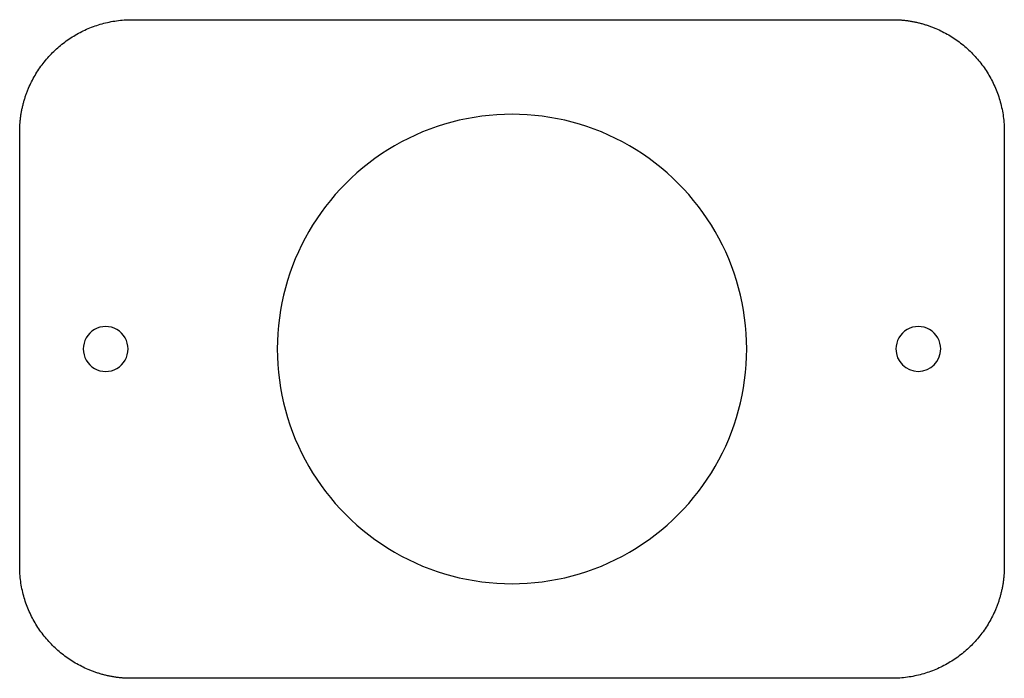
# Model space of a CAD drawing. Extents: x 69.9 to 140.2, y 120.2 to 167.2.
import ezdxf

# ---------------------------------------------------------------- set-up
doc = ezdxf.new("R2010")
doc.units = 0
doc.layers.get('0').update_dxf_attribs({"linetype": 'CONTINUOUS'})

msp = doc.modelspace()

# ---------------------------------------------------------------- linework, layer by layer
at = {"color": 3}
for points in [[(77.896254, 167.195177), (132.169656, 167.195177)], [(69.896253, 128.19517), (69.896253, 159.195165)], [(69.896256, 159.198523), (69.896259, 159.201345)], [(69.896259, 159.201345), (69.896262, 159.204167)], [(69.896262, 159.204167), (69.896265, 159.20699)], [(140.169654, 159.195165), (140.169654, 128.19517)], [(140.169649, 128.188989), (140.169649, 128.186167)], [(140.169654, 128.194634), (140.169652, 128.191812)], [(132.169656, 120.195186), (77.896254, 120.195186)]]:
    msp.add_lwpolyline(points, dxfattribs=at)
at = {"color": 1}
msp.add_lwpolyline([(121.782959, 143.695181), (121.782956, 143.695181), (121.782959, 143.695181)], dxfattribs=at)
at = {"color": 3}
for points in [[(74.319779, 166.344361), (74.474067, 166.422114), (74.630878, 166.494842), (74.789888, 166.562406)], [(74.789888, 166.562406), (74.949691, 166.630281), (75.111714, 166.692934), (75.275623, 166.750225)], [(75.275623, 166.750225), (75.440554, 166.807855), (75.607387, 166.86001), (75.775769, 166.906605)], [(75.775769, 166.906605), (75.945441, 166.953566), (76.11668, 166.994855), (76.289109, 167.030359)], [(76.289109, 167.030359), (76.463138, 167.066229), (76.638381, 167.096201), (76.814426, 167.120275)], [(76.814426, 167.120275), (76.992429, 167.144546), (77.171256, 167.162891), (77.35051, 167.175111)], [(77.35051, 167.175111), (77.532114, 167.187529), (77.714159, 167.193737), (77.896139, 167.193737)], [(132.169656, 167.195177), (132.169699, 167.195149), (132.169744, 167.195177), (132.169789, 167.195177)], [(132.169789, 167.195177), (132.169834, 167.195177), (132.169879, 167.195177), (132.169924, 167.195177)], [(132.169924, 167.195177), (132.170012, 167.195177), (132.170102, 167.195177), (132.170193, 167.195177)], [(132.170193, 167.195177), (132.17037, 167.195177), (132.170475, 167.195177), (132.170757, 167.195177)], [(132.170757, 167.195177), (132.170935, 167.195177), (132.171039, 167.195177), (132.171321, 167.195177)], [(132.171321, 167.195177), (132.171499, 167.195177), (132.171604, 167.195177), (132.171886, 167.195177)], [(132.171886, 167.195177), (132.172168, 167.195177), (132.17245, 167.195177), (132.173015, 167.195177)], [(132.173015, 167.195177), (132.173297, 167.195177), (132.173579, 167.195177), (132.174144, 167.195177)], [(132.174144, 167.195177), (132.17499, 167.195177), (132.175555, 167.195177), (132.176401, 167.195177)], [(132.176401, 167.195177), (132.177248, 167.195177), (132.177813, 167.195177), (132.178659, 167.195177)], [(132.178659, 167.195177), (132.179224, 167.195177), (132.18007, 167.195177), (132.180917, 167.195177)], [(132.180917, 167.195177), (132.181481, 167.195177), (132.182328, 167.195177), (132.183175, 167.195177)], [(132.183175, 167.195177), (132.184586, 167.195149), (132.186053, 167.195149), (132.187465, 167.195149)], [(132.187465, 167.195149), (132.188876, 167.195149), (132.190315, 167.195149), (132.191754, 167.195149)], [(132.191754, 167.195149), (132.193165, 167.195149), (132.194605, 167.195149), (132.196044, 167.19512)], [(132.196044, 167.19512), (132.198895, 167.19512), (132.201773, 167.19512), (132.204624, 167.195092)], [(132.204624, 167.195092), (132.207474, 167.195092), (132.210353, 167.195064), (132.213203, 167.195064)], [(132.213203, 167.195064), (132.216054, 167.195036), (132.218932, 167.195036), (132.221783, 167.195007)], [(132.221783, 167.195007), (132.224633, 167.194979), (132.227512, 167.194979), (132.230362, 167.194951)], [(132.230362, 167.194951), (132.233213, 167.194923), (132.236091, 167.194895), (132.238942, 167.194895)], [(132.238942, 167.194895), (132.244671, 167.194838), (132.250372, 167.194782), (132.256101, 167.194725)], [(132.256101, 167.194725), (132.261802, 167.194669), (132.267531, 167.194584), (132.273232, 167.194528)], [(132.273232, 167.194528), (132.278933, 167.194443), (132.284662, 167.194358), (132.290363, 167.194274)], [(132.290363, 167.194274), (132.296064, 167.194189), (132.301765, 167.194104), (132.307494, 167.193991)], [(132.307494, 167.193991), (132.318895, 167.193822), (132.330325, 167.193991), (132.341719, 167.193991)], [(132.341719, 167.193991), (132.353121, 167.193766), (132.364522, 167.193991), (132.37591, 167.193991)], [(132.37591, 167.193991), (132.387284, 167.193709), (132.398685, 167.193991), (132.410067, 167.193991)], [(132.410067, 167.193991), (132.421441, 167.193991), (132.432814, 167.193991), (132.444191, 167.193991)], [(132.444191, 167.193991), (132.455564, 167.193991), (132.46691, 167.193991), (132.478278, 167.193991)], [(132.478278, 167.193991), (132.489623, 167.193991), (132.500968, 167.193991), (132.512331, 167.193991)], [(132.512331, 167.193991), (132.534993, 167.193991), (132.55767, 167.191169), (132.580329, 167.190887)], [(132.580329, 167.190887), (132.602963, 167.190887), (132.625569, 167.188065), (132.648181, 167.187218)], [(132.648181, 167.187218), (132.670759, 167.187218), (132.693325, 167.184396), (132.715889, 167.182985)], [(132.715889, 167.182985), (132.73841, 167.180163), (132.760934, 167.17988), (132.783445, 167.178187)], [(132.783445, 167.178187), (132.805909, 167.175365), (132.828391, 167.174518), (132.85085, 167.172825)], [(132.85085, 167.172825), (132.895667, 167.168874), (132.940453, 167.164923), (132.9852, 167.160125)], [(132.9852, 167.160125), (133.02981, 167.155609), (133.074382, 167.150529), (133.118911, 167.145167)], [(133.118911, 167.145167), (133.16331, 167.139805), (133.207664, 167.13416), (133.251967, 167.128234)], [(133.251967, 167.128234), (133.296149, 167.122307), (133.34028, 167.115816), (133.384355, 167.109043)], [(133.384355, 167.109043), (133.428311, 167.102269), (133.472211, 167.095214), (133.516048, 167.087594)], [(133.516048, 167.087594), (133.559776, 167.079974), (133.603438, 167.072354), (133.647033, 167.063887)], [(133.647033, 167.063887), (133.690521, 167.055703), (133.733944, 167.047236), (133.777287, 167.038205)], [(133.777287, 167.038205), (133.863678, 167.020425), (133.949779, 167.001177), (134.035529, 166.98049)], [(134.035529, 166.98049), (134.120921, 166.959888), (134.205972, 166.937875), (134.290627, 166.91445)], [(134.290627, 166.91445), (134.374961, 166.891026), (134.458908, 166.866388), (134.542426, 166.840254)], [(134.542426, 166.840254), (134.62565, 166.81429), (134.708448, 166.786829), (134.79077, 166.758071)], [(134.79077, 166.758071), (134.872837, 166.729397), (134.954436, 166.699369), (135.035516, 166.668014)], [(135.035516, 166.668014), (135.11637, 166.636744), (135.196713, 166.604147), (135.276505, 166.570252)], [(135.276505, 166.570252), (135.435504, 166.502688), (135.592323, 166.429959), (135.746614, 166.352207)], [(73.431296, 165.822561), (73.573389, 165.91877), (73.718555, 166.010436), (73.866508, 166.097361)], [(73.866508, 166.097361), (74.014894, 166.184539), (74.166087, 166.266948), (74.319779, 166.344361)], [(135.746614, 166.352207), (135.900312, 166.274765), (136.051502, 166.192385), (136.199886, 166.105206)], [(136.199886, 166.105206), (136.347838, 166.018282), (136.493007, 165.926616), (136.635101, 165.830407)], [(72.24614, 164.843645), (72.366985, 164.964492), (72.491654, 165.08153), (72.619895, 165.194475)], [(72.619895, 165.194475), (72.748219, 165.307533), (72.880124, 165.416499), (73.015351, 165.521204)], [(73.015351, 165.521204), (73.150758, 165.626021), (73.289496, 165.726549), (73.431296, 165.822561)], [(136.635101, 165.830407), (136.776897, 165.734395), (136.915635, 165.633867), (137.051042, 165.52905)], [(137.051042, 165.52905), (137.186269, 165.424345), (137.318174, 165.315379), (137.446504, 165.202349)], [(137.446504, 165.202349), (137.574742, 165.089376), (137.699409, 164.972338), (137.820256, 164.851491)], [(71.568592, 164.074448), (71.673283, 164.209661), (71.782257, 164.341571), (71.895298, 164.469898)], [(71.895298, 164.469898), (72.008266, 164.59814), (72.125292, 164.722797), (72.24614, 164.843645)], [(137.820256, 164.851491), (137.941101, 164.730643), (138.058127, 164.605985), (138.171095, 164.477744)], [(138.171095, 164.477744), (138.284136, 164.349417), (138.393114, 164.217507), (138.497801, 164.082294)], [(71.267233, 163.658481), (71.363239, 163.800297), (71.463764, 163.939038), (71.568592, 164.074448)], [(138.497801, 164.082294), (138.60263, 163.946884), (138.703154, 163.808143), (138.799161, 163.666327)], [(70.745415, 162.770017), (70.822857, 162.923715), (70.90526, 163.074902), (70.992436, 163.223266)], [(70.992436, 163.223266), (71.079357, 163.371235), (71.171026, 163.51641), (71.267233, 163.658481)], [(138.799161, 163.666327), (138.895368, 163.524256), (138.987036, 163.379081), (139.073961, 163.231112)], [(139.073961, 163.231112), (139.161136, 163.082747), (139.243539, 162.931561), (139.320978, 162.777863)], [(70.52739, 162.299891), (70.594937, 162.458895), (70.667677, 162.615726), (70.745415, 162.770017)], [(139.320978, 162.777863), (139.398716, 162.623572), (139.471451, 162.466769), (139.539006, 162.307737)], [(70.257368, 161.565831), (70.283389, 161.649059), (70.310807, 161.731834), (70.339571, 161.814159)], [(70.339571, 161.814159), (70.368245, 161.896229), (70.39827, 161.977819), (70.429628, 162.058902)], [(70.429628, 162.058902), (70.460895, 162.139758), (70.493489, 162.220107), (70.52739, 162.299891)], [(139.539006, 162.307737), (139.606895, 162.147943), (139.669554, 161.985919), (139.726825, 161.822004)], [(139.726825, 161.822004), (139.784452, 161.657074), (139.836627, 161.490252), (139.883219, 161.321878)], [(70.05942, 160.80067), (70.077228, 160.887087), (70.096462, 160.973165), (70.117143, 161.058932)], [(70.117143, 161.058932), (70.137745, 161.144304), (70.15975, 161.229366), (70.183175, 161.314033)], [(70.183175, 161.314033), (70.206514, 161.398361), (70.231248, 161.482293), (70.257368, 161.565831)], [(139.883219, 161.321878), (139.930169, 161.152206), (139.971453, 160.980954), (140.006976, 160.808516)], [(69.952433, 160.142302), (69.957738, 160.186696), (69.963411, 160.231061), (69.969479, 160.27537)], [(69.969476, 160.27537), (69.975516, 160.319538), (69.981922, 160.363677), (69.988724, 160.407761)], [(69.988724, 160.407761), (69.995497, 160.451703), (70.002637, 160.495616), (70.010144, 160.539445)], [(70.010144, 160.539445), (70.017623, 160.583162), (70.025497, 160.626821), (70.03371, 160.670425)], [(70.033713, 160.670425), (70.041925, 160.713915), (70.050477, 160.757349), (70.059423, 160.80067)], [(140.006976, 160.808516), (140.042827, 160.634498), (140.072816, 160.459266), (140.096875, 160.283216)], [(140.096875, 160.283216), (140.121203, 160.105218), (140.139485, 159.926374), (140.151708, 159.747135)], [(69.90194, 159.501658), (69.902505, 159.512947), (69.902787, 159.524518), (69.903351, 159.535722)], [(69.903351, 159.535722), (69.904198, 159.5583), (69.905327, 159.581047), (69.90654, 159.603709)], [(69.90654, 159.603709), (69.907669, 159.626287), (69.90908, 159.64895), (69.910294, 159.671584)], [(69.910294, 159.671584), (69.911705, 159.694162), (69.913116, 159.716711), (69.914612, 159.739289)], [(69.914612, 159.739289), (69.916023, 159.761867), (69.917773, 159.784332), (69.919523, 159.806825)], [(69.919523, 159.806825), (69.921216, 159.829403), (69.923079, 159.851783), (69.92497, 159.874248)], [(69.92497, 159.874248), (69.92878, 159.919065), (69.932985, 159.963853), (69.937585, 160.008585)], [(69.937585, 160.008585), (69.942157, 160.053205), (69.947096, 160.097768), (69.95243, 160.142302)], [(140.151708, 159.747135), (140.164098, 159.565525), (140.17025, 159.383491), (140.17025, 159.201486)], [(69.896253, 159.195306), (69.896251, 159.195362), (69.896253, 159.19539), (69.896253, 159.195447)], [(69.896253, 159.195701), (69.896253, 159.195898), (69.896253, 159.195701), (69.896253, 159.195701)], [(69.896253, 159.195701), (69.896253, 159.195898), (69.896253, 159.195701), (69.896253, 159.195701)], [(69.896253, 159.195701), (69.896256, 159.195898), (69.896253, 159.195701), (69.896253, 159.195701)], [(69.896253, 159.195447), (69.896256, 159.195531), (69.896256, 159.195616), (69.896253, 159.195701)], [(69.896253, 159.195701), (69.896256, 159.195701), (69.896256, 159.195701), (69.896256, 159.195701)], [(69.896253, 159.195165), (69.896268, 159.195221), (69.896259, 159.195249), (69.896253, 159.195306)], [(69.896256, 159.195701), (69.896256, 159.195701), (69.896256, 159.195701), (69.896256, 159.198523)], [(69.896265, 159.20699), (69.896268, 159.209812), (69.89627, 159.209812), (69.896273, 159.211223)], [(69.896273, 159.211223), (69.896276, 159.214045), (69.896279, 159.214045), (69.896284, 159.215456)], [(69.896284, 159.215456), (69.896287, 159.218279), (69.89629, 159.218279), (69.896299, 159.21969)], [(69.896299, 159.21969), (69.896304, 159.222512), (69.896315, 159.225334), (69.896327, 159.228156)], [(69.896327, 159.228156), (69.896341, 159.230979), (69.896352, 159.233801), (69.896369, 159.236623)], [(69.896369, 159.236623), (69.896383, 159.239445), (69.8964, 159.242267), (69.89642, 159.24509)], [(69.89642, 159.24509), (69.896437, 159.247912), (69.896457, 159.250734), (69.896479, 159.253556)], [(69.896479, 159.253556), (69.896499, 159.256379), (69.896522, 159.259201), (69.896547, 159.262023)], [(69.896547, 159.262023), (69.896595, 159.267667), (69.896651, 159.273312), (69.896711, 159.279239)], [(69.896711, 159.279239), (69.896773, 159.284883), (69.89684, 159.29081), (69.896911, 159.296454)], [(69.896911, 159.296454), (69.896984, 159.302099), (69.897063, 159.308025), (69.897151, 159.31367)], [(69.897151, 159.31367), (69.897236, 159.319314), (69.897326, 159.325241), (69.897425, 159.330885)], [(69.897425, 159.330885), (69.897617, 159.342174), (69.897707, 159.353745), (69.897989, 159.365119)], [(69.897989, 159.365119), (69.898232, 159.376408), (69.898554, 159.387979), (69.898836, 159.399296)], [(69.898839, 159.399296), (69.899118, 159.410585), (69.899403, 159.422156), (69.899685, 159.433473)], [(69.899682, 159.433473), (69.899965, 159.444762), (69.900247, 159.456333), (69.900811, 159.467594)], [(69.900811, 159.467594), (69.901094, 159.478883), (69.901658, 159.490454), (69.90194, 159.501658)], [(69.9142, 127.643228), (69.90181, 127.824838), (69.895658, 128.006871), (69.895658, 128.188848)], [(140.165099, 127.922487), (140.164817, 127.911198), (140.164253, 127.899627), (140.163971, 127.888395)], [(140.166228, 127.956608), (140.165946, 127.945319), (140.165664, 127.933748), (140.165099, 127.922487)], [(140.167075, 127.990757), (140.166796, 127.979468), (140.166511, 127.967897), (140.166228, 127.956608)], [(140.167922, 128.024962), (140.167679, 128.013673), (140.167357, 128.002102), (140.167075, 127.990757)], [(140.168486, 128.059167), (140.168291, 128.047878), (140.168204, 128.036307), (140.167922, 128.024962)], [(140.16876, 128.076383), (140.168675, 128.070738), (140.168582, 128.065094), (140.168486, 128.059167)], [(140.168997, 128.093598), (140.168924, 128.087954), (140.168844, 128.082309), (140.16876, 128.076383)], [(140.169197, 128.110814), (140.169138, 128.105169), (140.16907, 128.099243), (140.168997, 128.093598)], [(140.169361, 128.128029), (140.169313, 128.122385), (140.169259, 128.116458), (140.169197, 128.110814)], [(140.169432, 128.136496), (140.169409, 128.133674), (140.169386, 128.130852), (140.169361, 128.128029)], [(140.169491, 128.144963), (140.169471, 128.142141), (140.169451, 128.139318), (140.169432, 128.136496)], [(140.169542, 128.153712), (140.169525, 128.150889), (140.169511, 128.148067), (140.169491, 128.144963)], [(140.169581, 128.162178), (140.16957, 128.159356), (140.169556, 128.156534), (140.169542, 128.153712)], [(140.169612, 128.170645), (140.169604, 128.167823), (140.169592, 128.165001), (140.169581, 128.162178)], [(140.169626, 128.174878), (140.169623, 128.172056), (140.169618, 128.172056), (140.169612, 128.170645)], [(140.169638, 128.179112), (140.169638, 128.176289), (140.169629, 128.176289), (140.169626, 128.174878)], [(140.169643, 128.183345), (140.169643, 128.183345), (140.16964, 128.180523), (140.169638, 128.179112)], [(140.169654, 128.19517), (140.169643, 128.195142), (140.169652, 128.195085), (140.169654, 128.195029)], [(140.169649, 128.186167), (140.169646, 128.186167), (140.169646, 128.183345), (140.169643, 128.183345)], [(140.169652, 128.191812), (140.169652, 128.191812), (140.169652, 128.188989), (140.169649, 128.188989)], [(140.169654, 128.194916), (140.169652, 128.194803), (140.169654, 128.194719), (140.169654, 128.194634)], [(140.169654, 128.195029), (140.169657, 128.195001), (140.169657, 128.194944), (140.169654, 128.194916)], [(140.169654, 128.194634), (140.169657, 128.194465), (140.169654, 128.194634), (140.169654, 128.194634)], [(140.169654, 128.194634), (140.169654, 128.194465), (140.169654, 128.194634), (140.169654, 128.194634)], [(140.169654, 128.194634), (140.169654, 128.194465), (140.169654, 128.194634), (140.169654, 128.194634)], [(69.969033, 127.107147), (69.944705, 127.285145), (69.926423, 127.463961), (69.9142, 127.643228)], [(140.113509, 127.24775), (140.108203, 127.203357), (140.102531, 127.159019), (140.096463, 127.114711)], [(140.128354, 127.381467), (140.123782, 127.336876), (140.118843, 127.292285), (140.113509, 127.24775)], [(140.140941, 127.515833), (140.137131, 127.471016), (140.132926, 127.426227), (140.128354, 127.381467)], [(140.146416, 127.583228), (140.144723, 127.56065), (140.14286, 127.53827), (140.140941, 127.515833)], [(140.151302, 127.650792), (140.14989, 127.628214), (140.148141, 127.605749), (140.146419, 127.583228)], [(140.15562, 127.718497), (140.154208, 127.695919), (140.152797, 127.673341), (140.151302, 127.650792)], [(140.15937, 127.786343), (140.158241, 127.763765), (140.15683, 127.741103), (140.155617, 127.718497)], [(140.162559, 127.85433), (140.161713, 127.831753), (140.160584, 127.809005), (140.15937, 127.786343)], [(140.163971, 127.888395), (140.163406, 127.877106), (140.163124, 127.865817), (140.162559, 127.85433)], [(70.058938, 126.581819), (70.023081, 126.755865), (69.993098, 126.931097), (69.969033, 127.107147)], [(70.182689, 126.068485), (70.135742, 126.238157), (70.094458, 126.409381), (70.058938, 126.581819)], [(140.006522, 126.589382), (139.988713, 126.502994), (139.969474, 126.416888), (139.948796, 126.331149)], [(140.032229, 126.719628), (140.024017, 126.676137), (140.015465, 126.632731), (140.006519, 126.589382)], [(140.055798, 126.850635), (140.048319, 126.806891), (140.040473, 126.763231), (140.032232, 126.719628)], [(140.077215, 126.98232), (140.070442, 126.93835), (140.063302, 126.894464), (140.055795, 126.850635)], [(140.096463, 127.114711), (140.090423, 127.070515), (140.084017, 127.026403), (140.077215, 126.98232)], [(70.339085, 125.56833), (70.281459, 125.733261), (70.229284, 125.900111), (70.182689, 126.068485)], [(139.808568, 125.824249), (139.782547, 125.741022), (139.755132, 125.658218), (139.726368, 125.575894)], [(139.882761, 126.076048), (139.859422, 125.99172), (139.834691, 125.907759), (139.808568, 125.824249)], [(139.948796, 126.331149), (139.928194, 126.245748), (139.906192, 126.160715), (139.882761, 126.076048)], [(70.526904, 125.082598), (70.459013, 125.242392), (70.396357, 125.404416), (70.339085, 125.56833)], [(139.538549, 125.090161), (139.470999, 124.931157), (139.398262, 124.774355), (139.320521, 124.620064)], [(139.636311, 125.331151), (139.605041, 125.250294), (139.572447, 125.169945), (139.538549, 125.090161)], [(139.726368, 125.575894), (139.697691, 125.493824), (139.667666, 125.412233), (139.636311, 125.331151)], [(70.744929, 124.6125), (70.667191, 124.766791), (70.594457, 124.923594), (70.526904, 125.082598)], [(70.99195, 124.159223), (70.904772, 124.307615), (70.822368, 124.458802), (70.744929, 124.6125)], [(139.320521, 124.620064), (139.243082, 124.466365), (139.160679, 124.315179), (139.073503, 124.166787)], [(71.266747, 123.724008), (71.17054, 123.866107), (71.078875, 124.011254), (70.99195, 124.159223)], [(71.568107, 123.308069), (71.463281, 123.443479), (71.362753, 123.58222), (71.266747, 123.724008)], [(138.798706, 123.731572), (138.702697, 123.589783), (138.602172, 123.451043), (138.497344, 123.315633)], [(139.073503, 124.166787), (138.986579, 124.018846), (138.89491, 123.873671), (138.798706, 123.731572)], [(71.894819, 122.912619), (71.781774, 123.040946), (71.672794, 123.172828), (71.568107, 123.308069)], [(138.497344, 123.315633), (138.392656, 123.180392), (138.283679, 123.048509), (138.170638, 122.920183)], [(72.245655, 122.538844), (72.124807, 122.659692), (72.007781, 122.784377), (71.894819, 122.912619)], [(72.61941, 122.188014), (72.491168, 122.300987), (72.366499, 122.417997), (72.245655, 122.538844)], [(137.819799, 122.546408), (137.698951, 122.42556), (137.574285, 122.308551), (137.446044, 122.195577)], [(138.170638, 122.920183), (138.05767, 122.791941), (137.940646, 122.667255), (137.819799, 122.546408)], [(73.014865, 121.861313), (72.879641, 121.965989), (72.747734, 122.074984), (72.61941, 122.188014)], [(73.43081, 121.559956), (73.28901, 121.65594), (73.150273, 121.756468), (73.014865, 121.861313)], [(137.050585, 121.868877), (136.915178, 121.764031), (136.77644, 121.663504), (136.634643, 121.56752)], [(137.446044, 122.195577), (137.317717, 122.082547), (137.185812, 121.973553), (137.050585, 121.868877)], [(73.866025, 121.285157), (73.71807, 121.372081), (73.572903, 121.463747), (73.43081, 121.559956)], [(74.319294, 121.038127), (74.165598, 121.115569), (74.014409, 121.197978), (73.866025, 121.285157)], [(74.789403, 120.820111), (74.630407, 120.887647), (74.473585, 120.960375), (74.319294, 121.038127)], [(135.74616, 121.045691), (135.591875, 120.967967), (135.435061, 120.89521), (135.276048, 120.827674)], [(136.199428, 121.29272), (136.051042, 121.205542), (135.899852, 121.123133), (135.74616, 121.045691)], [(136.634643, 121.56752), (136.49255, 121.47131), (136.347383, 121.379645), (136.199428, 121.29272)], [(75.030395, 120.722349), (74.949538, 120.753619), (74.869198, 120.786216), (74.789403, 120.820111)], [(75.275138, 120.632292), (75.193071, 120.660966), (75.111475, 120.690994), (75.030395, 120.722349)], [(75.523485, 120.550081), (75.440258, 120.576045), (75.357462, 120.603505), (75.275138, 120.632292)], [(75.775284, 120.475884), (75.690947, 120.499309), (75.607, 120.523975), (75.523485, 120.550081)], [(76.030379, 120.409844), (75.94499, 120.430447), (75.859942, 120.45246), (75.775284, 120.475884)], [(76.288623, 120.35213), (76.20223, 120.36991), (76.116132, 120.389186), (76.030379, 120.409844)], [(76.418877, 120.326448), (76.375387, 120.334632), (76.331967, 120.343099), (76.288623, 120.35213)], [(76.54986, 120.302741), (76.506135, 120.310361), (76.462469, 120.317981), (76.418877, 120.326448)], [(76.681556, 120.281292), (76.637597, 120.288065), (76.593697, 120.295121), (76.54986, 120.302741)], [(76.813941, 120.262101), (76.769759, 120.268028), (76.725628, 120.274519), (76.681556, 120.281292)], [(76.947, 120.245168), (76.902601, 120.25053), (76.858244, 120.256174), (76.813941, 120.262101)], [(77.080714, 120.23021), (77.0361, 120.234725), (76.991529, 120.239805), (76.947, 120.245168)], [(77.21506, 120.21751), (77.170243, 120.221179), (77.125457, 120.225412), (77.080714, 120.23021)], [(77.282466, 120.212148), (77.260001, 120.21497), (77.237519, 120.215817), (77.21506, 120.21751)], [(77.350025, 120.20735), (77.327503, 120.210172), (77.304979, 120.210454), (77.282466, 120.212148)], [(77.41773, 120.203117), (77.395152, 120.203117), (77.372585, 120.205939), (77.350025, 120.20735)], [(77.485584, 120.199448), (77.46295, 120.199448), (77.440341, 120.20227), (77.41773, 120.203117)], [(77.55358, 120.196343), (77.530918, 120.196343), (77.508244, 120.199165), (77.485584, 120.199448)], [(77.587633, 120.196343), (77.576288, 120.196343), (77.564942, 120.196343), (77.55358, 120.196343)], [(77.62172, 120.196343), (77.610346, 120.196343), (77.599001, 120.196343), (77.587633, 120.196343)], [(77.655843, 120.196343), (77.64447, 120.196343), (77.633096, 120.196343), (77.62172, 120.196343)], [(77.690001, 120.196343), (77.678627, 120.196625), (77.667225, 120.196343), (77.655843, 120.196343)], [(77.724192, 120.196343), (77.71279, 120.196597), (77.701388, 120.196343), (77.690001, 120.196343)], [(77.758417, 120.196343), (77.747015, 120.196541), (77.735613, 120.196343), (77.724192, 120.196343)], [(77.775548, 120.196061), (77.769847, 120.196146), (77.764146, 120.196259), (77.758417, 120.196343)], [(77.792679, 120.195835), (77.786978, 120.195892), (77.781249, 120.195976), (77.775548, 120.196061)], [(77.80981, 120.195638), (77.804081, 120.195694), (77.79838, 120.195751), (77.792679, 120.195835)], [(77.826969, 120.195468), (77.82124, 120.195525), (77.815539, 120.195581), (77.80981, 120.195638)], [(77.835548, 120.195412), (77.832698, 120.195412), (77.829819, 120.19544), (77.826969, 120.195468)], [(77.844128, 120.195327), (77.841277, 120.195355), (77.838399, 120.195384), (77.835548, 120.195412)], [(77.852707, 120.195299), (77.849857, 120.195299), (77.846978, 120.195327), (77.844128, 120.195327)], [(77.861287, 120.195243), (77.858437, 120.195271), (77.855558, 120.195271), (77.852707, 120.195299)], [(77.869867, 120.195214), (77.867016, 120.195214), (77.864137, 120.195243), (77.861287, 120.195243)], [(77.874156, 120.195214), (77.872745, 120.195214), (77.871306, 120.195214), (77.869867, 120.195214)], [(77.878446, 120.195186), (77.877035, 120.195186), (77.875596, 120.195186), (77.874156, 120.195214)], [(77.882736, 120.195186), (77.881325, 120.195186), (77.879857, 120.195186), (77.878446, 120.195186)], [(77.884994, 120.195186), (77.884429, 120.195186), (77.883583, 120.195186), (77.882736, 120.195186)], [(77.887251, 120.195186), (77.886687, 120.195186), (77.88584, 120.195186), (77.884994, 120.195186)], [(77.889509, 120.195186), (77.888945, 120.195186), (77.888098, 120.195186), (77.887251, 120.195186)], [(77.891767, 120.195186), (77.891203, 120.195186), (77.890356, 120.195186), (77.889509, 120.195186)], [(77.892896, 120.195186), (77.892614, 120.195186), (77.892331, 120.195186), (77.891767, 120.195186)], [(77.894025, 120.195186), (77.893743, 120.195186), (77.893178, 120.195186), (77.892896, 120.195186)], [(77.894589, 120.195186), (77.894411, 120.195186), (77.894307, 120.195186), (77.894025, 120.195186)], [(77.895154, 120.195186), (77.894976, 120.195186), (77.894871, 120.195186), (77.894589, 120.195186)], [(77.895718, 120.195186), (77.89554, 120.195186), (77.895436, 120.195186), (77.895154, 120.195186)], [(77.895986, 120.195186), (77.895902, 120.195186), (77.895808, 120.195186), (77.895718, 120.195186)], [(77.896122, 120.195186), (77.896077, 120.195158), (77.896031, 120.195186), (77.895986, 120.195186)], [(77.896254, 120.195186), (77.896212, 120.195186), (77.896167, 120.195186), (77.896122, 120.195186)], [(132.715429, 120.21497), (132.533825, 120.202552), (132.351783, 120.196343), (132.1698, 120.196343)], [(133.251513, 120.269806), (133.073513, 120.245535), (132.894685, 120.22719), (132.715429, 120.21497)], [(133.77683, 120.359693), (133.602801, 120.323851), (133.427557, 120.293851), (133.251513, 120.269806)], [(134.290173, 120.483448), (134.120501, 120.436514), (133.949257, 120.395225), (133.77683, 120.359693)], [(134.790313, 120.639855), (134.625385, 120.582226), (134.458549, 120.530043), (134.290173, 120.483448)], [(135.276048, 120.827674), (135.116248, 120.759772), (134.954222, 120.697118), (134.790313, 120.639855)]]:
    msp.add_open_spline(points, degree=3, dxfattribs=at)
at = {"color": 1}
for points in [[(113.407955, 158.201107), (108.225488, 161.193205), (101.840425, 161.193205), (96.657956, 158.201107)], [(96.657956, 158.201107), (91.475489, 155.209007), (88.282955, 149.679379), (88.282955, 143.695181)], [(121.782956, 143.695181), (121.782956, 149.679379), (118.590424, 155.209007), (113.407955, 158.201107)], [(75.232683, 145.081612), (74.737502, 144.795588), (74.432617, 144.267031), (74.432956, 143.695181)], [(76.83323, 145.081612), (76.338049, 145.367636), (75.727862, 145.367636), (75.232683, 145.081612)], [(77.632955, 143.695181), (77.633237, 144.267031), (77.328412, 144.795588), (76.83323, 145.081612)], [(133.232621, 145.081793), (132.737408, 144.795721), (132.432541, 144.267082), (132.432956, 143.695181)], [(134.833292, 145.081793), (134.33808, 145.367862), (133.727833, 145.367862), (133.232621, 145.081793)], [(135.632955, 143.695181), (135.633237, 144.267082), (135.328505, 144.795721), (134.833292, 145.081793)], [(74.432956, 143.695181), (74.432674, 143.123329), (74.737502, 142.594772), (75.232683, 142.308748)], [(76.83323, 142.308748), (77.328412, 142.594772), (77.633297, 143.123329), (77.632955, 143.695181)], [(88.282955, 143.695181), (88.282955, 137.710984), (91.475489, 132.181356), (96.657956, 129.189256)], [(113.407955, 129.189256), (118.590424, 132.181356), (121.782956, 137.710984), (121.782956, 143.695181)], [(132.432956, 143.695181), (132.43352, 142.811978), (133.149755, 142.096345), (134.032955, 142.096345)], [(134.032955, 142.096345), (134.916158, 142.096345), (135.632314, 142.811978), (135.632955, 143.695181)], [(75.232683, 142.308748), (75.727862, 142.022724), (76.338049, 142.022724), (76.83323, 142.308748)], [(96.657956, 129.189256), (101.840425, 126.197155), (108.225488, 126.197155), (113.407955, 129.189256)]]:
    msp.add_open_spline(points, degree=3, dxfattribs=at)

doc.saveas('drawing.dxf')
